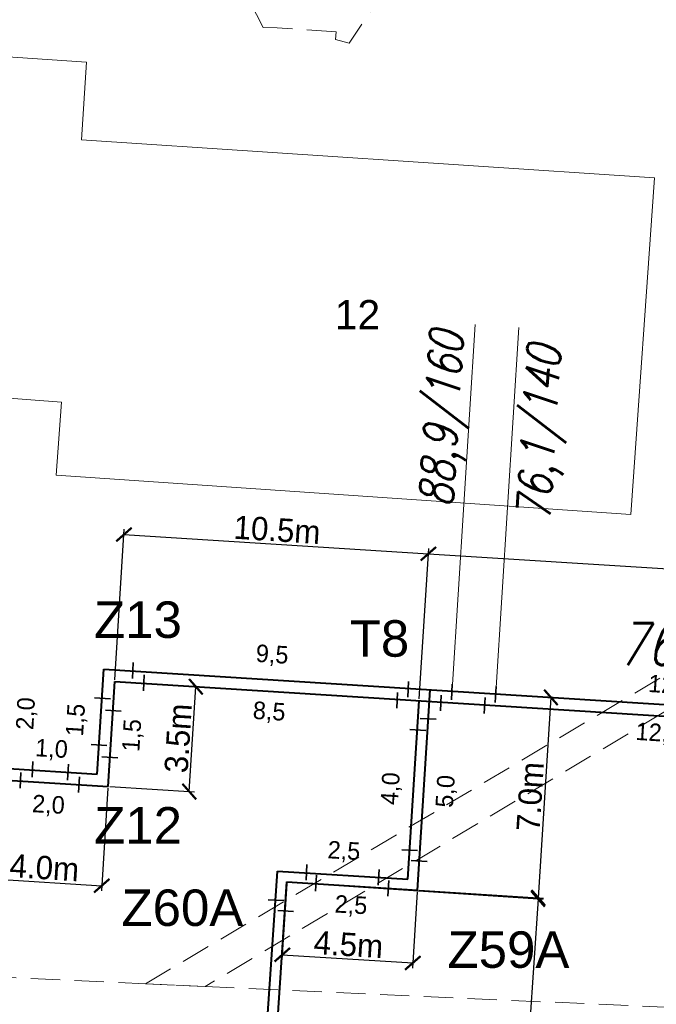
# Model space of a CAD drawing. Extents: x 6567519 to 6569315, y 5583523 to 5585607.
# Tile 31 of 67: x 6568508 to 6568530, y 5584075 to 5584109. Entities that reach past the tile are written whole.
import ezdxf
from ezdxf.enums import TextEntityAlignment as Align

# ---------------------------------------------------------------- set-up
doc = ezdxf.new("R2010")
doc.units = 0
doc.header["$PDSIZE"] = 0.75
doc.linetypes.add('GAK', pattern=[3.5, 2, -0.7, 0.1, -0.7])
doc.linetypes.add('PRZER2-1', pattern=[3, 2, -1])
doc.layers.get('0').update_dxf_attribs({"linetype": 'CONTINUOUS', "lineweight": 13})
doc.layers.get('Defpoints').update_dxf_attribs({"linetype": 'CONTINUOUS'})
for name, color, linetype, lineweight in [('alarm', 51, 'CONTINUOUS', 50), ('GEPADR_O', 7, 'CONTINUOUS', 18), ('GESBZO', 7, 'CONTINUOUS', 50), ('GSSKOD', 7, 'PRZER2-1', 18), ('siec', 7, 'GAK', 70)]:
    doc.layers.add(name, color=color, linetype=linetype, lineweight=lineweight)
doc.styles.add('GEO-INFO', font='arial.ttf')
doc.styles.add('UZBROJENIE', font='SIMPLEX.shx', dxfattribs={"width": 0.8, "oblique": 15.00003, "height": 0.9})
doc.dimstyles.new('Kopia Standard', dxfattribs={"dimtxt": 0.6, "dimasz": 0.5, "dimexe": 0.18, "dimexo": 0.0625, "dimgap": 0.09, "dimtad": 1, "dimdec": 1, "dimrnd": 0.5, "dimzin": 0, "dimtxsty": 'Standard', "dimblk": 'ARCHTICK', "dimcen": 0.09, "dimse1": 1, "dimse2": 1, "dimsd1": 1, "dimsd2": 1, "dimadec": 0, "dimazin": 0, "dimtfac": 1, "dimtdec": 1, "dimtofl": 0, "dimtmove": 0, "dimatfit": 3, "dimfxl": 0, "dimtolj": 1, "dimtzin": 0, "dimarcsym": 0})
doc.dimstyles.new('Kopii (2) z Standard', dxfattribs={"dimtxt": 0.8, "dimasz": 0.5, "dimexe": 0.18, "dimexo": 0.0625, "dimgap": 0.09, "dimtad": 1, "dimdec": 1, "dimrnd": 0.5, "dimzin": 0, "dimdsep": 46, "dimtxsty": 'Standard', "dimblk": 'ARCHTICK', "dimcen": 0.09, "dimadec": 0, "dimazin": 0, "dimtfac": 1, "dimtdec": 1, "dimtofl": 0, "dimtmove": 0, "dimatfit": 3, "dimfxl": 0, "dimtolj": 1, "dimtzin": 0, "dimarcsym": 0})

# ---------------------------------------------------------------- blocks, each defined once
blk = doc.blocks.new('_ArchTick')
at = {"color": 0, "linetype": 'ByBlock', "const_width": 0.15}
blk.add_lwpolyline([(-0.5, -0.5), (0.5, 0.5)], dxfattribs=at)
blk = doc.blocks.new('*D103')
at = {"layer": 'Defpoints', "color": 0, "linetype": 'ByBlock', "lineweight": 20}
for p in [(6568507.388, 5584083.029), (6568511.38, 5584082.777), (6568511.165, 5584079.376)]:
    blk.add_point(p, dxfattribs=at)
at = {"layer": 'siec', "color": 0, "linetype": 'ByBlock', "lineweight": -2}
for p, q in [((6568507.384, 5584082.967), (6568507.162, 5584079.448)), ((6568511.376, 5584082.715), (6568511.154, 5584079.196)), ((6568507.173, 5584079.628), (6568511.165, 5584079.376))]:
    blk.add_line(p, q, dxfattribs=at)
at = {"layer": 'siec', "color": 0, "linetype": 'ByBlock', "lineweight": -2, "xscale": 0.5, "yscale": 0.5, "zscale": 0.5}
for p, rotation in [((6568507.173, 5584079.628), 176.3873446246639), ((6568511.165, 5584079.376), 356.3873446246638)]:
    blk.add_blockref('_ArchTick', p, dxfattribs=dict(at, rotation=rotation))
at = {"layer": 'siec', "color": 0, "linetype": 'ByBlock', "lineweight": 20, "insert": (6568509.2, 5584079.991), "char_height": 0.8, "attachment_point": 5, "rotation": 356.3873}
blk.add_mtext('\\A1;4.0m', dxfattribs=at)
blk = doc.blocks.new('*D104')
at = {"layer": 'Defpoints', "color": 0, "linetype": 'ByBlock', "lineweight": 20}
for p in [(6568511.607, 5584086.37), (6568514.388, 5584086.195), (6568511.38, 5584082.777)]:
    blk.add_point(p, dxfattribs=at)
at = {"layer": 'siec', "color": 0, "linetype": 'ByBlock', "lineweight": -2}
for p, q in [((6568511.669, 5584086.366), (6568514.568, 5584086.183)), ((6568514.162, 5584082.601), (6568514.388, 5584086.195)), ((6568511.442, 5584082.773), (6568514.341, 5584082.59))]:
    blk.add_line(p, q, dxfattribs=at)
at = {"layer": 'siec', "color": 0, "linetype": 'ByBlock', "lineweight": -2, "xscale": 0.5, "yscale": 0.5, "zscale": 0.5}
for p, rotation in [((6568514.388, 5584086.195), 86.38679506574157), ((6568514.162, 5584082.601), 266.3867950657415)]:
    blk.add_blockref('_ArchTick', p, dxfattribs=dict(at, rotation=rotation))
at = {"layer": 'siec', "color": 0, "linetype": 'ByBlock', "lineweight": 20, "insert": (6568513.786, 5584084.429), "char_height": 0.8, "attachment_point": 5, "rotation": 86.3868}
blk.add_mtext('\\A1;3.5m', dxfattribs=at)
blk = doc.blocks.new('*D105')
at = {"layer": 'Defpoints', "color": 0, "linetype": 'ByBlock', "lineweight": 20}
for p in [(6568522.352, 5584090.751), (6568511.607, 5584086.37), (6568522.034, 5584085.712)]:
    blk.add_point(p, dxfattribs=at)
at = {"layer": 'siec', "color": 0, "linetype": 'ByBlock', "lineweight": -2}
for p, q in [((6568511.611, 5584086.433), (6568511.937, 5584091.589)), ((6568511.925, 5584091.409), (6568522.352, 5584090.751)), ((6568522.038, 5584085.774), (6568522.364, 5584090.931))]:
    blk.add_line(p, q, dxfattribs=at)
at = {"layer": 'siec', "color": 0, "linetype": 'ByBlock', "lineweight": -2, "xscale": 0.5, "yscale": 0.5, "zscale": 0.5}
for p, rotation in [((6568511.925, 5584091.409), 176.3867950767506), ((6568522.352, 5584090.751), 356.3867950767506)]:
    blk.add_blockref('_ArchTick', p, dxfattribs=dict(at, rotation=rotation))
at = {"layer": 'siec', "color": 0, "linetype": 'ByBlock', "lineweight": 20, "insert": (6568517.17, 5584091.569), "char_height": 0.8, "attachment_point": 5, "rotation": 356.3868}
blk.add_mtext('\\A1;10.5m', dxfattribs=at)
blk = doc.blocks.new('*D106')
at = {"layer": 'Defpoints', "color": 0, "linetype": 'ByBlock', "lineweight": 20}
for p in [(6568522.409, 5584086.089), (6568521.975, 5584079.224), (6568526.116, 5584078.963)]:
    blk.add_point(p, dxfattribs=at)
at = {"layer": 'siec', "color": 0, "linetype": 'ByBlock', "lineweight": -2}
for p, q in [((6568522.471, 5584086.085), (6568526.729, 5584085.816)), ((6568526.549, 5584085.828), (6568526.116, 5584078.963)), ((6568522.038, 5584079.22), (6568526.295, 5584078.951))]:
    blk.add_line(p, q, dxfattribs=at)
at = {"layer": 'siec', "color": 0, "linetype": 'ByBlock', "lineweight": -2, "xscale": 0.5, "yscale": 0.5, "zscale": 0.5}
for p, rotation in [((6568526.549, 5584085.828), 86.38734460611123), ((6568526.116, 5584078.963), 266.3873446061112)]:
    blk.add_blockref('_ArchTick', p, dxfattribs=dict(at, rotation=rotation))
at = {"layer": 'siec', "color": 0, "linetype": 'ByBlock', "lineweight": 20, "insert": (6568525.843, 5584082.426), "char_height": 0.8, "attachment_point": 5, "rotation": 86.3873}
blk.add_mtext('\\A1;7.0m', dxfattribs=at)
blk = doc.blocks.new('*D107')
at = {"layer": 'Defpoints', "color": 0, "linetype": 'ByBlock', "lineweight": 20}
for p in [(6568517.507, 5584079.506), (6568521.975, 5584079.224), (6568521.818, 5584076.728)]:
    blk.add_point(p, dxfattribs=at)
at = {"layer": 'siec', "color": 0, "linetype": 'ByBlock', "lineweight": -2}
for p, q in [((6568517.503, 5584079.444), (6568517.338, 5584076.831)), ((6568521.971, 5584079.162), (6568521.806, 5584076.549)), ((6568517.349, 5584077.01), (6568521.818, 5584076.728))]:
    blk.add_line(p, q, dxfattribs=at)
at = {"layer": 'siec', "color": 0, "linetype": 'ByBlock', "lineweight": -2, "xscale": 0.5, "yscale": 0.5, "zscale": 0.5}
for p, rotation in [((6568517.349, 5584077.01), 176.3873446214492), ((6568521.818, 5584076.728), 356.3873446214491)]:
    blk.add_blockref('_ArchTick', p, dxfattribs=dict(at, rotation=rotation))
at = {"layer": 'siec', "color": 0, "linetype": 'ByBlock', "lineweight": 20, "insert": (6568519.614, 5584077.358), "char_height": 0.8, "attachment_point": 5, "rotation": 356.3873}
blk.add_mtext('\\A1;4.5m', dxfattribs=at)
blk = doc.blocks.new('*D108')
at = {"layer": 'Defpoints', "color": 0, "linetype": 'ByBlock', "lineweight": 20}
for p in [(6568517.507, 5584079.506), (6568516.376, 5584062.852), (6568524.977, 5584062.268)]:
    blk.add_point(p, dxfattribs=at)
at = {"layer": 'siec', "color": 0, "linetype": 'ByBlock', "lineweight": -2}
for p, q in [((6568517.569, 5584079.502), (6568526.287, 5584078.91)), ((6568526.107, 5584078.923), (6568524.977, 5584062.268)), ((6568516.439, 5584062.847), (6568525.157, 5584062.256))]:
    blk.add_line(p, q, dxfattribs=at)
at = {"layer": 'siec', "color": 0, "linetype": 'ByBlock', "lineweight": -2, "xscale": 0.5, "yscale": 0.5, "zscale": 0.5}
for p, rotation in [((6568526.107, 5584078.923), 86.11726710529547), ((6568524.977, 5584062.268), 266.1172671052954)]:
    blk.add_blockref('_ArchTick', p, dxfattribs=dict(at, rotation=rotation))
at = {"layer": 'siec', "color": 0, "linetype": 'ByBlock', "lineweight": 20, "insert": (6568525.053, 5584070.628), "char_height": 0.8, "attachment_point": 5, "rotation": 86.1173}
blk.add_mtext('\\A1;16.5m', dxfattribs=at)
blk = doc.blocks.new('*D109')
at = {"layer": 'Defpoints', "color": 0, "linetype": 'ByBlock', "lineweight": 20}
for p in [(6568548.555, 5584089.097), (6568522.034, 5584085.712), (6568548.236, 5584084.057)]:
    blk.add_point(p, dxfattribs=at)
at = {"layer": 'siec', "color": 0, "linetype": 'ByBlock', "lineweight": -2}
for p, q in [((6568522.038, 5584085.774), (6568522.364, 5584090.931)), ((6568522.352, 5584090.751), (6568548.555, 5584089.097)), ((6568548.24, 5584084.12), (6568548.566, 5584089.276))]:
    blk.add_line(p, q, dxfattribs=at)
at = {"layer": 'siec', "color": 0, "linetype": 'ByBlock', "lineweight": -2, "xscale": 0.5, "yscale": 0.5, "zscale": 0.5}
for p, rotation in [((6568522.352, 5584090.751), 176.3873616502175), ((6568548.555, 5584089.097), 356.3873616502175)]:
    blk.add_blockref('_ArchTick', p, dxfattribs=dict(at, rotation=rotation))
at = {"layer": 'siec', "color": 0, "linetype": 'ByBlock', "lineweight": 20, "insert": (6568535.484, 5584090.413), "char_height": 0.8, "attachment_point": 5, "rotation": 356.3874}
blk.add_mtext('\\A1;26.5m', dxfattribs=at)
blk = doc.blocks.new('*D332')
at = {"layer": 'Defpoints', "color": 0, "linetype": 'ByBlock', "lineweight": 20}
for p in [(6568511.173, 5584085.797), (6568510.701, 5584084.225), (6568511.069, 5584084.201)]:
    blk.add_point(p, dxfattribs=at)
at = {"layer": 'siec', "color": 0, "linetype": 'ByBlock', "lineweight": 20, "insert": (6568510.314, 5584085.051), "char_height": 0.6, "attachment_point": 5, "rotation": 86.2876}
blk.add_mtext('\\A1;1,5', dxfattribs=at)
blk = doc.blocks.new('*D333')
at = {"layer": 'Defpoints', "color": 0, "linetype": 'ByBlock', "lineweight": 20}
for p in [(6568511.544, 5584085.372), (6568511.443, 5584083.775), (6568512.63, 5584083.7)]:
    blk.add_point(p, dxfattribs=at)
at = {"layer": 'siec', "color": 0, "linetype": 'ByBlock', "lineweight": 20, "insert": (6568512.241, 5584084.526), "char_height": 0.6, "attachment_point": 5, "rotation": 86.3873}
blk.add_mtext('\\A1;1,5', dxfattribs=at)
blk = doc.blocks.new('*D337')
at = {"layer": 'Defpoints', "color": 0, "linetype": 'ByBlock', "lineweight": 20}
for p in [(6568507.994, 5584086.207), (6568507.899, 5584084.403), (6568508.997, 5584084.346)]:
    blk.add_point(p, dxfattribs=at)
at = {"layer": 'siec', "color": 0, "linetype": 'ByBlock', "lineweight": 20, "insert": (6568508.605, 5584085.271), "char_height": 0.6, "attachment_point": 5, "rotation": 86.9926}
blk.add_mtext('\\A1;2,0', dxfattribs=at)
blk = doc.blocks.new('*D338')
at = {"layer": 'Defpoints', "color": 0, "linetype": 'ByBlock', "lineweight": 20}
for p in [(6568510.025, 5584083.55), (6568508.792, 5584083.36), (6568510.01, 5584083.289)]:
    blk.add_point(p, dxfattribs=at)
at = {"layer": 'siec', "color": 0, "linetype": 'ByBlock', "lineweight": 20, "insert": (6568509.442, 5584084.025), "char_height": 0.6, "attachment_point": 5, "rotation": 356.6635}
blk.add_mtext('\\A1;1,0', dxfattribs=at)
blk = doc.blocks.new('*D339')
at = {"layer": 'Defpoints', "color": 0, "linetype": 'ByBlock', "lineweight": 20}
for p in [(6568508.385, 5584082.984), (6568510.384, 5584082.867), (6568510.31, 5584081.612)]:
    blk.add_point(p, dxfattribs=at)
at = {"layer": 'siec', "color": 0, "linetype": 'ByBlock', "lineweight": 20, "insert": (6568509.337, 5584082.109), "char_height": 0.6, "attachment_point": 5, "rotation": 356.6635}
blk.add_mtext('\\A1;2,0', dxfattribs=at)
blk = doc.blocks.new('*D340')
at = {"layer": 'Defpoints', "color": 0, "linetype": 'ByBlock', "lineweight": 20}
for p in [(6568512.233, 5584086.732), (6568521.685, 5584086.52), (6568521.661, 5584086.136)]:
    blk.add_point(p, dxfattribs=at)
at = {"layer": 'siec', "color": 0, "linetype": 'ByBlock', "lineweight": 20, "insert": (6568516.999, 5584087.257), "char_height": 0.6, "attachment_point": 5, "rotation": 356.3868}
blk.add_mtext('\\A1;9,5', dxfattribs=at)
blk = doc.blocks.new('*D341')
at = {"layer": 'Defpoints', "color": 0, "linetype": 'ByBlock', "lineweight": 20}
for p in [(6568512.604, 5584086.325), (6568521.286, 5584085.759), (6568521.21, 5584084.583)]:
    blk.add_point(p, dxfattribs=at)
at = {"layer": 'siec', "color": 0, "linetype": 'ByBlock', "lineweight": 20, "insert": (6568516.897, 5584085.305), "char_height": 0.6, "attachment_point": 5, "rotation": 356.2724}
blk.add_mtext('\\A1;8,5', dxfattribs=at)
blk = doc.blocks.new('*D342')
at = {"layer": 'Defpoints', "color": 0, "linetype": 'ByBlock', "lineweight": 20}
for p in [(6568518.176, 5584079.832), (6568520.671, 5584080.016), (6568520.652, 5584079.688)]:
    blk.add_point(p, dxfattribs=at)
at = {"layer": 'siec', "color": 0, "linetype": 'ByBlock', "lineweight": 20, "insert": (6568519.459, 5584080.528), "char_height": 0.6, "attachment_point": 5, "rotation": 356.6635}
blk.add_mtext('\\A1;2,5', dxfattribs=at)
blk = doc.blocks.new('*D343')
at = {"layer": 'Defpoints', "color": 0, "linetype": 'ByBlock', "lineweight": 20}
for p in [(6568518.503, 5584079.443), (6568520.978, 5584079.299), (6568520.912, 5584078.16)]:
    blk.add_point(p, dxfattribs=at)
at = {"layer": 'siec', "color": 0, "linetype": 'ByBlock', "lineweight": 20, "insert": (6568519.7, 5584078.671), "char_height": 0.6, "attachment_point": 5, "rotation": 356.6635}
blk.add_mtext('\\A1;2,5', dxfattribs=at)
blk = doc.blocks.new('*D344')
at = {"layer": 'Defpoints', "color": 0, "linetype": 'ByBlock', "lineweight": 20}
for p in [(6568521.665, 5584084.733), (6568521.971, 5584084.714), (6568521.711, 5584080.594)]:
    blk.add_point(p, dxfattribs=at)
at = {"layer": 'siec', "color": 0, "linetype": 'ByBlock', "lineweight": 20, "insert": (6568521.096, 5584082.701), "char_height": 0.6, "attachment_point": 5, "rotation": 86.3874}
blk.add_mtext('\\A1;4,0', dxfattribs=at)
blk = doc.blocks.new('*D345')
at = {"layer": 'Defpoints', "color": 0, "linetype": 'ByBlock', "lineweight": 20}
for p in [(6568522.346, 5584085.091), (6568522.038, 5584080.222), (6568523.267, 5584080.145)]:
    blk.add_point(p, dxfattribs=at)
at = {"layer": 'siec', "color": 0, "linetype": 'ByBlock', "lineweight": 20, "insert": (6568522.981, 5584082.607), "char_height": 0.6, "attachment_point": 5, "rotation": 86.3873}
blk.add_mtext('\\A1;5,0', dxfattribs=at)
blk = doc.blocks.new('*D348')
at = {"layer": 'Defpoints', "color": 0, "linetype": 'ByBlock', "lineweight": 20}
for p in [(6568517.462, 5584078.507), (6568518.798, 5584078.414), (6568516.629, 5584066.536)]:
    blk.add_point(p, dxfattribs=at)
at = {"layer": 'siec', "color": 0, "linetype": 'ByBlock', "lineweight": 20, "insert": (6568517.943, 5584072.459), "char_height": 0.6, "attachment_point": 5, "rotation": 86.0224}
blk.add_mtext('\\A1;12,0', dxfattribs=at)
blk = doc.blocks.new('*D349')
at = {"layer": 'Defpoints', "color": 0, "linetype": 'ByBlock', "lineweight": 20}
for p in [(6568517.112, 5584078.88), (6568515.69, 5584066.949), (6568516.302, 5584066.907)]:
    blk.add_point(p, dxfattribs=at)
at = {"layer": 'siec', "color": 0, "linetype": 'ByBlock', "lineweight": 20, "insert": (6568515.656, 5584072.965), "char_height": 0.6, "attachment_point": 5, "rotation": 86.1297}
blk.add_mtext('\\A1;12,0', dxfattribs=at)
blk = doc.blocks.new('*D350')
at = {"layer": 'Defpoints', "color": 0, "linetype": 'ByBlock', "lineweight": 20}
for p in [(6568524.613, 5584086.152), (6568524.6, 5584085.951), (6568536.65, 5584085.19)]:
    blk.add_point(p, dxfattribs=at)
at = {"layer": 'siec', "color": 0, "linetype": 'ByBlock', "lineweight": 20, "insert": (6568530.665, 5584086.21), "char_height": 0.6, "attachment_point": 5, "rotation": 356.3867}
blk.add_mtext('\\A1;12,0', dxfattribs=at)
blk = doc.blocks.new('*D351')
at = {"layer": 'Defpoints', "color": 0, "linetype": 'ByBlock', "lineweight": 20}
for p in [(6568524.281, 5584085.57), (6568536.257, 5584084.814), (6568536.19, 5584083.75)]:
    blk.add_point(p, dxfattribs=at)
at = {"layer": 'siec', "color": 0, "linetype": 'ByBlock', "lineweight": 20, "insert": (6568530.229, 5584084.568), "char_height": 0.6, "attachment_point": 5, "rotation": 356.3868}
blk.add_mtext('\\A1;12,0', dxfattribs=at)

msp = doc.modelspace()

# ---------------------------------------------------------------- linework, layer by layer
at = {"layer": 'GESBZO', "color": 7, "linetype": 'Continuous', "lineweight": 20, "elevation": 10.18}
msp.add_lwpolyline([(6568510.47, 5584104.93), (6568530.1, 5584103.63), (6568529.29, 5584092.09), (6568509.6, 5584093.44), (6568509.79, 5584095.95), (6568492.52, 5584097.26), (6568493.31, 5584108.77), (6568510.64, 5584107.6)], close=True, dxfattribs=at)
at = {"layer": 'GSSKOD', "color": 7, "linetype": 'PRZER2-1', "lineweight": 20, "ltscale": 0.5, "elevation": 10.18}
for points in [[(6568540.15, 5584108.52), (6568520.91, 5584110.15), (6568519.64, 5584108.25), (6568519.17, 5584108.37), (6568519.19, 5584108.63), (6568517.17, 5584108.77), (6568516.69, 5584108.78), (6568515.83, 5584110.46), (6568502.37, 5584111.8), (6568501.97, 5584111.57), (6568500.03, 5584111.7), (6568499.81, 5584111.91), (6568493.47, 5584112.5), (6568490.73, 5584112.75), (6568479.35, 5584113.57), (6568476.52, 5584112.51), (6568476.86, 5584117.88), (6568479.73, 5584115.61), (6568491.013, 5584114.98), (6568500.96, 5584114.03), (6568505.54, 5584113.65), (6568514.58, 5584112.84), (6568518.41, 5584112.57), (6568540.29, 5584110.57)], [(6568539.49, 5584090.74), (6568514.706, 5584075.918), (6568512.66, 5584076.01), (6568539.69, 5584092.08)], [(6568391.46, 5584084.99), (6568455.29, 5584078.92), (6568457.12, 5584078.74), (6568471.46, 5584077.93), (6568474.02, 5584077.89), (6568483.79, 5584077.36), (6568485.7, 5584077.32), (6568488.13, 5584077.21), (6568489.26, 5584077.14), (6568512.66, 5584076.01), (6568514.706, 5584075.918), (6568538.01, 5584074.87), (6568539.27, 5584076.24), (6568539.96, 5584083.71), (6568542.58, 5584083.57), (6568549.84, 5584083.1), (6568553.2, 5584082.92), (6568553.49, 5584082.73), (6568553.36, 5584075.15)]]:
    msp.add_lwpolyline(points, dxfattribs=at)
at = {"layer": 'siec', "color": 0, "linetype": 'Continuous', "lineweight": 20}
for p, q in [((6568523.95, 5584098.607), (6568523.175, 5584086.269)), ((6568525.446, 5584098.508), (6568524.672, 5584086.169))]:
    msp.add_line(p, q, dxfattribs=at)
at = {"layer": 'siec', "linetype": 'ByBlock', "lineweight": 40}
for p, q in [((6568511.006, 5584083.203), (6568511.237, 5584086.794)), ((6568511.237, 5584086.794), (6568555.403, 5584084.006)), ((6568511.38, 5584082.777), (6568511.607, 5584086.37)), ((6568511.607, 5584086.37), (6568555.777, 5584083.581)), ((6568521.975, 5584079.224), (6568522.409, 5584086.089)), ((6568521.648, 5584079.596), (6568522.034, 5584085.712)), ((6568507.795, 5584083.406), (6568511.006, 5584083.203)), ((6568507.388, 5584083.029), (6568511.38, 5584082.777))]:
    msp.add_line(p, q, dxfattribs=at)
at = {"layer": 'siec', "color": 0, "linetype": 'Continuous', "lineweight": 35}
for p, q in [((6568512.221, 5584086.478), (6568512.246, 5584087.02)), ((6568512.591, 5584086.054), (6568512.616, 5584086.596)), ((6568521.647, 5584085.835), (6568521.672, 5584086.378)), ((6568523.144, 5584085.741), (6568523.169, 5584086.283)), ((6568524.673, 5584086.197), (6568524.634, 5584085.656)), ((6568510.921, 5584085.81), (6568511.463, 5584085.781)), ((6568521.272, 5584085.459), (6568521.298, 5584086.001)), ((6568522.77, 5584085.364), (6568522.795, 5584085.906)), ((6568524.299, 5584085.821), (6568524.259, 5584085.279)), ((6568511.291, 5584085.386), (6568511.833, 5584085.357)), ((6568522.075, 5584085.105), (6568522.617, 5584085.077)), ((6568521.718, 5584084.727), (6568522.26, 5584084.698)), ((6568510.798, 5584084.217), (6568511.34, 5584084.185)), ((6568511.172, 5584083.791), (6568511.714, 5584083.759)), ((6568508.78, 5584083.089), (6568508.805, 5584083.631)), ((6568509.992, 5584082.995), (6568510.024, 5584083.537)), ((6568508.372, 5584082.712), (6568508.398, 5584083.255)), ((6568510.366, 5584082.569), (6568510.398, 5584083.111)), ((6568521.44, 5584080.609), (6568521.982, 5584080.578)), ((6568518.164, 5584079.561), (6568518.189, 5584080.103)), ((6568521.767, 5584080.238), (6568522.309, 5584080.206)), ((6568518.491, 5584079.19), (6568518.516, 5584079.732)), ((6568520.634, 5584079.388), (6568520.666, 5584079.93)), ((6568520.962, 5584079.016), (6568520.993, 5584079.558)), ((6568516.863, 5584078.893), (6568517.405, 5584078.864)), ((6568517.19, 5584078.522), (6568517.733, 5584078.493))]:
    msp.add_line(p, q, dxfattribs=at)
at = {"layer": 'siec', "color": 0, "linetype": 'ByBlock', "lineweight": 40}
for p, q in [((6568515.996, 5584062.38), (6568517.179, 5584079.878)), ((6568517.179, 5584079.878), (6568521.648, 5584079.596)), ((6568516.346, 5584062.352), (6568517.507, 5584079.506)), ((6568517.507, 5584079.506), (6568521.975, 5584079.224))]:
    msp.add_line(p, q, dxfattribs=at)

# ---------------------------------------------------------------- texts
at = {"layer": 'alarm', "color": 0, "lineweight": 35, "style": 'UZBROJENIE', "oblique": 15, "width": 0.8}
for s, p in [('88,9/160', (6568523.178, 5584092.327)), ('76,1/140', (6568526.514, 5584091.838))]:
    msp.add_text(s, height=1.152, rotation=86.3699, dxfattribs=at).set_placement(p)
at = {"layer": 'alarm', "color": 0, "linetype": 'Continuous', "lineweight": 30, "style": 'GEO-INFO'}
for s, p in [('Z13', (6568512.405, 5584088.492, 0.62)), ('T8', (6568520.677, 5584087.848, -9.52)), ('Z12', (6568512.408, 5584081.455, -9.52)), ('Z60A', (6568513.927, 5584078.621, -9.52)), ('Z59A', (6568525.095, 5584077.186, -9.52))]:
    msp.add_text(s, height=1.25, dxfattribs=at).set_placement(p, align=Align.MIDDLE)
at = {"layer": 'alarm', "color": 0, "lineweight": 30, "style": 'UZBROJENIE', "oblique": 15, "width": 0.8}
msp.add_text('76,1/140', height=1.44, dxfattribs=at).set_placement((6568528.839, 5584086.936, 10.18))
at = {"layer": 'GEPADR_O', "color": 7, "linetype": 'Continuous', "lineweight": 20, "style": 'GEO-INFO'}
msp.add_text('12', height=1, dxfattribs=at).set_placement((6568519.146, 5584098.444, 10.8))

# ---------------------------------------------------------------- dimensions: what is measured, and where the dimension line sits
at = {"layer": 'siec', "color": 0, "linetype": 'ByBlock', "lineweight": 20}
for p1, p2, distance, dimstyle, override, picture, middle in [((6568511.607, 5584086.37), (6568522.034, 5584085.712), 5.049, 'Kopii (2) z Standard', {"dimpost": 'm'}, '*D105', (6568517.17, 5584091.569)), ((6568522.034, 5584085.712), (6568548.236, 5584084.057), 5.049, 'Kopii (2) z Standard', {"dimpost": 'm'}, '*D109', (6568535.484, 5584090.413)), ((6568512.233, 5584086.732), (6568521.661, 5584086.136), 0.385, 'Kopia Standard', {"dimfxl": 1.25}, '*D340', (6568516.999, 5584087.257)), ((6568511.38, 5584082.777), (6568511.607, 5584086.37), -2.787, 'Kopii (2) z Standard', {"dimpost": 'm'}, '*D104', (6568513.786, 5584084.429)), ((6568536.65, 5584085.19), (6568524.6, 5584085.951), -0.201, 'Kopia Standard', {"dimfxl": 1.25}, '*D350', (6568530.665, 5584086.21)), ((6568507.994, 5584086.207), (6568507.899, 5584084.403), 1.099, 'Kopia Standard', {"dimfxl": 1.25}, '*D337', (6568508.605, 5584085.271)), ((6568512.604, 5584086.325), (6568521.286, 5584085.759), -1.179, 'Kopia Standard', {"dimfxl": 1.25}, '*D341', (6568516.897, 5584085.305)), ((6568522.409, 5584086.089), (6568521.975, 5584079.224), 4.148, 'Kopii (2) z Standard', {"dimpost": 'm'}, '*D106', (6568525.843, 5584082.426)), ((6568511.173, 5584085.797), (6568511.069, 5584084.201), -0.369, 'Kopia Standard', {"dimfxl": 1.25}, '*D332', (6568510.314, 5584085.051)), ((6568524.281, 5584085.57), (6568536.257, 5584084.814), -1.066, 'Kopia Standard', {"dimfxl": 1.25}, '*D351', (6568530.229, 5584084.568)), ((6568511.544, 5584085.372), (6568511.443, 5584083.775), 1.189, 'Kopia Standard', {"dimfxl": 1.25}, '*D333', (6568512.241, 5584084.526)), ((6568522.346, 5584085.091), (6568522.038, 5584080.222), 1.231, 'Kopia Standard', {"dimfxl": 1.25}, '*D345', (6568522.981, 5584082.607)), ((6568508.792, 5584083.36), (6568510.01, 5584083.289), 0.261, 'Kopia Standard', {"dimfxl": 1.25}, '*D338', (6568509.442, 5584084.025)), ((6568521.711, 5584080.594), (6568521.971, 5584084.714), 0.307, 'Kopia Standard', {"dimfxl": 1.25}, '*D344', (6568521.096, 5584082.701)), ((6568507.388, 5584083.029), (6568511.38, 5584082.777), -3.408, 'Kopii (2) z Standard', {"dimpost": 'm'}, '*D103', (6568509.2, 5584079.991)), ((6568508.385, 5584082.984), (6568510.384, 5584082.867), -1.257, 'Kopia Standard', {"dimfxl": 1.25}, '*D339', (6568509.337, 5584082.109)), ((6568518.176, 5584079.832), (6568520.652, 5584079.688), 0.329, 'Kopia Standard', {"dimfxl": 1.25}, '*D342', (6568519.459, 5584080.528)), ((6568517.507, 5584079.506), (6568516.376, 5584062.852), 8.621, 'Kopii (2) z Standard', {"dimpost": 'm'}, '*D108', (6568525.053, 5584070.628)), ((6568517.507, 5584079.506), (6568521.975, 5584079.224), -2.501, 'Kopii (2) z Standard', {"dimpost": 'm'}, '*D107', (6568519.614, 5584077.358)), ((6568518.503, 5584079.443), (6568520.978, 5584079.299), -1.141, 'Kopia Standard', {"dimfxl": 1.25}, '*D343', (6568519.7, 5584078.671)), ((6568517.112, 5584078.88), (6568516.302, 5584066.907), -0.613, 'Kopia Standard', {"dimfxl": 1.25}, '*D349', (6568515.656, 5584072.965)), ((6568516.629, 5584066.536), (6568517.462, 5584078.507), -1.34, 'Kopia Standard', {"dimfxl": 1.25}, '*D348', (6568517.943, 5584072.459))]:
    dim = msp.add_aligned_dim(p1=p1, p2=p2, distance=distance, dimstyle=dimstyle, override=override, dxfattribs=at)
    dim.commit()
    dim.dimension.update_dxf_attribs({"geometry": picture, "text_midpoint": middle})

doc.saveas('drawing.dxf')
